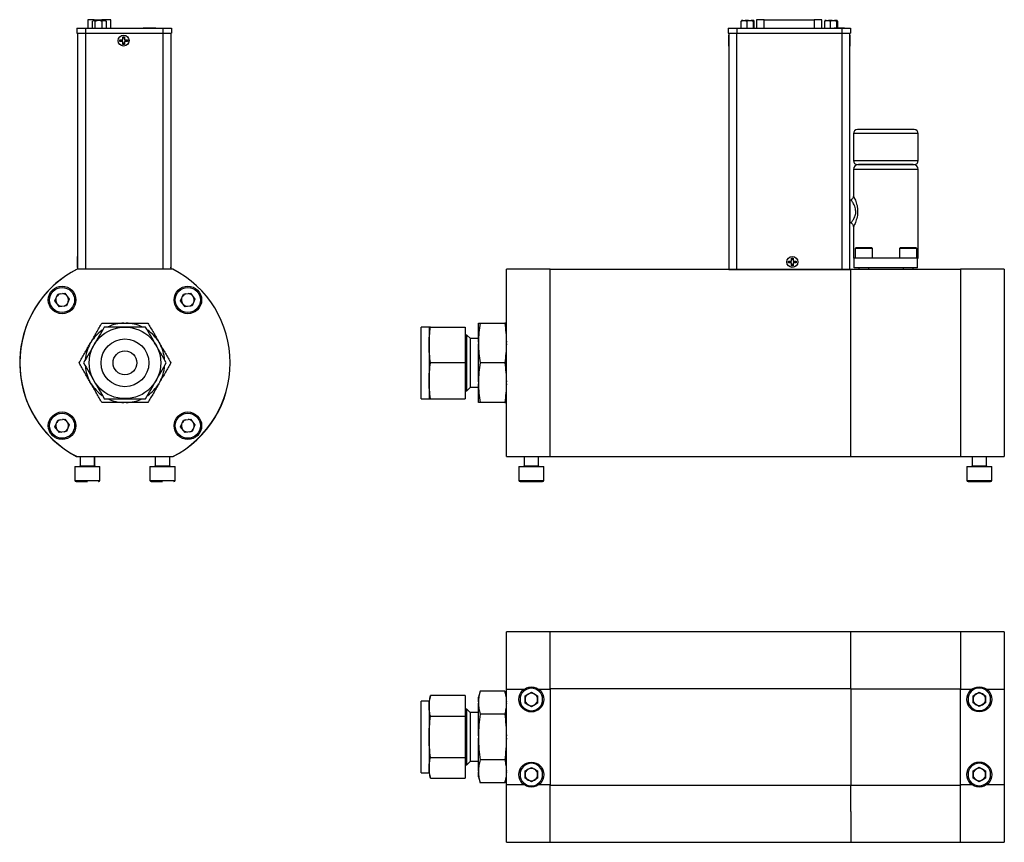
# Model space of a CAD drawing. Header units: inches. Extents: x -0.7 to 12.7, y 0 to 11.9.
# Tile 1 of 6: x -0.7 to 7, y 0 to 6.5. Entities that reach past the tile are written whole.
import ezdxf

# ---------------------------------------------------------------- set-up
doc = ezdxf.new("R2010")
doc.units = ezdxf.units.IN
doc.header["$MEASUREMENT"] = 0

msp = doc.modelspace()

# ---------------------------------------------------------------- linework, layer by layer
at = {"color": 7, "linetype": 'Continuous', "lineweight": 25}
for p, q in [((-0.1538, 6.5007), (-0.1538, 6.4354)), ((-0.1041, 6.5007), (-0.1538, 6.5007)), ((-0.1041, 6.5007), (-0.0431, 6.5007)), ((0.0276, 6.5007), (-0.0431, 6.5007)), ((0.0276, 6.4354), (0.0276, 6.5007)), ((5.1025, 6.5007), (5.1025, 6.4354)), ((5.1627, 6.5007), (5.1025, 6.5007)), ((5.1627, 6.5007), (5.5557, 6.5007)), ((5.6159, 6.5007), (5.5557, 6.5007)), ((5.6159, 6.4354), (5.6159, 6.5007)), ((-0.2393, 6.4354), (-0.2393, 6.396)), ((-0.2393, 6.4354), (-0.1724, 6.4354)), ((-0.1724, 6.4354), (-0.1724, 6.396)), ((-0.1724, 6.4354), (0.4359, 6.4354)), ((-0.1166, 6.4354), (-0.1166, 6.4889)), ((-0.1112, 6.4948), (-0.114, 6.492)), ((-0.1137, 6.4917), (-0.1106, 6.4948)), ((-0.1106, 6.4948), (-0.1112, 6.4948)), ((-0.1106, 6.4948), (-0.102, 6.4948)), ((-0.0803, 6.4948), (-0.102, 6.4948)), ((-0.0959, 6.4354), (-0.0959, 6.4889)), ((-0.0581, 6.4948), (-0.0803, 6.4948)), ((-0.0328, 6.4948), (-0.0581, 6.4948)), ((-0.0424, 6.4354), (-0.0424, 6.4889)), ((-0.0328, 6.4948), (-0.0192, 6.4948)), ((-0.015, 6.4948), (-0.0192, 6.4948)), ((-0.0122, 6.492), (-0.015, 6.4948)), ((-0.0096, 6.4889), (-0.0125, 6.4917)), ((-0.0096, 6.4889), (-0.0096, 6.4354)), ((0.2811, 6.4369), (0.2811, 6.4354)), ((0.2811, 6.4369), (0.3801, 6.4369)), ((0.3801, 6.4354), (0.3801, 6.4369)), ((0.3971, 6.4363), (0.3971, 6.4354)), ((0.4339, 6.4354), (0.4339, 6.4363)), ((0.4359, 6.4354), (0.4359, 6.396)), ((0.4359, 6.4354), (0.5028, 6.4354)), ((0.5028, 6.4354), (0.5028, 6.396)), ((4.8788, 6.4354), (4.8788, 6.396)), ((4.8788, 6.4354), (4.9458, 6.4354)), ((4.9458, 6.4354), (4.9458, 6.396)), ((4.9458, 6.4354), (5.7726, 6.4354)), ((4.9619, 6.4363), (4.9619, 6.4354)), ((4.9795, 6.4354), (4.9795, 6.4363)), ((4.9813, 6.4354), (4.9813, 6.4889)), ((4.9938, 6.4948), (4.9834, 6.4948)), ((4.9938, 6.4948), (5.0116, 6.4948)), ((5.0387, 6.4948), (5.0116, 6.4948)), ((5.0241, 6.4889), (5.0241, 6.4354)), ((5.0387, 6.4948), (5.0594, 6.4948)), ((5.0761, 6.4948), (5.0594, 6.4948)), ((5.074, 6.4889), (5.074, 6.4354)), ((5.079, 6.4948), (5.0761, 6.4948)), ((5.081, 6.4889), (5.081, 6.4354)), ((5.6373, 6.4354), (5.6373, 6.4889)), ((5.6498, 6.4948), (5.6394, 6.4948)), ((5.6498, 6.4948), (5.6676, 6.4948)), ((5.6947, 6.4948), (5.6676, 6.4948)), ((5.6801, 6.4889), (5.6801, 6.4354)), ((5.6939, 6.4369), (5.6939, 6.4354)), ((5.6939, 6.4369), (5.6945, 6.4369)), ((5.6947, 6.4948), (5.7154, 6.4948)), ((5.7116, 6.4369), (5.7929, 6.4369)), ((5.7321, 6.4948), (5.7154, 6.4948)), ((5.73, 6.4889), (5.73, 6.4369)), ((5.735, 6.4948), (5.7321, 6.4948)), ((5.737, 6.4889), (5.737, 6.4369)), ((5.7726, 6.4354), (5.7726, 6.396)), ((5.7726, 6.4354), (5.8395, 6.4354)), ((5.7929, 6.4354), (5.7929, 6.4369)), ((5.8395, 6.4354), (5.8395, 6.396)), ((-0.2393, 6.396), (-0.1724, 6.396)), ((-0.2355, 6.396), (-0.2355, 4.5412)), ((-0.1724, 6.396), (0.4359, 6.396)), ((0.1201, 6.3669), (0.1336, 6.3669)), ((0.1201, 6.3437), (0.1201, 6.3669)), ((0.1201, 6.3582), (0.1336, 6.3582)), ((0.1336, 6.3669), (0.1336, 6.3437)), ((0.4359, 6.396), (0.5028, 6.396)), ((0.499, 6.396), (0.499, 4.5412)), ((4.8788, 6.396), (4.9458, 6.396)), ((4.8827, 6.3782), (4.8807, 6.3799)), ((4.8807, 6.3799), (4.8807, 6.2939)), ((4.8827, 6.396), (4.8827, 4.5387)), ((4.9452, 6.396), (4.9452, 4.5387)), ((4.9458, 6.396), (5.7726, 6.396)), ((5.7726, 6.396), (5.8395, 6.396)), ((5.7732, 4.5387), (5.7732, 6.396)), ((5.8357, 4.5387), (5.8357, 6.396)), ((5.8377, 6.3799), (5.8357, 6.3782)), ((5.8377, 6.2939), (5.8377, 6.3799)), ((0.0969, 6.3437), (0.1201, 6.3437)), ((0.0969, 6.3302), (0.0969, 6.3437)), ((0.1201, 6.3302), (0.0969, 6.3302)), ((0.1056, 6.3302), (0.1056, 6.3437)), ((0.1201, 6.3069), (0.1201, 6.3302)), ((0.1336, 6.3156), (0.1201, 6.3156)), ((0.1336, 6.3069), (0.1201, 6.3069)), ((0.1336, 6.3437), (0.1569, 6.3437)), ((0.1569, 6.3302), (0.1336, 6.3302)), ((0.1336, 6.3302), (0.1336, 6.3069)), ((0.1482, 6.3437), (0.1482, 6.3302)), ((0.1569, 6.3437), (0.1569, 6.3302)), ((4.8807, 6.2939), (4.8827, 6.2956)), ((5.8357, 6.2956), (5.8377, 6.2939)), ((5.8627, 5.6061), (5.8627, 5.3936)), ((6.3414, 5.6373), (6.1177, 5.6373)), ((6.3727, 5.3936), (6.3727, 5.6061)), ((5.8627, 5.323), (5.8627, 5.1179)), ((6.3727, 4.6273), (6.3727, 5.323)), ((5.8433, 5.0847), (5.8381, 5.0817)), ((5.8381, 4.9079), (5.8443, 4.9044)), ((5.8627, 4.8718), (5.8627, 4.6273)), ((5.8827, 4.7093), (5.8777, 4.7043)), ((5.8777, 4.7043), (5.8777, 4.6273)), ((6.0127, 4.7043), (5.8777, 4.7043)), ((6.0077, 4.7093), (5.8827, 4.7093)), ((6.0127, 4.7043), (6.0077, 4.7093)), ((6.0127, 4.6273), (6.0127, 4.7043)), ((6.2302, 4.7093), (6.2252, 4.7043)), ((6.2252, 4.7043), (6.2252, 4.6273)), ((6.3602, 4.7043), (6.2252, 4.7043)), ((6.3552, 4.7093), (6.2302, 4.7093)), ((6.3602, 4.7043), (6.3552, 4.7093)), ((6.3602, 4.6273), (6.3602, 4.7043)), ((-0.2355, 4.639), (-0.2375, 4.6407)), ((-0.2375, 4.6407), (-0.2375, 4.5547)), ((0.501, 4.6407), (0.499, 4.639)), ((0.501, 4.5547), (0.501, 4.6407)), ((5.3528, 4.6045), (5.376, 4.6045)), ((5.3528, 4.591), (5.3528, 4.6045)), ((5.376, 4.591), (5.3528, 4.591)), ((5.3615, 4.591), (5.3615, 4.6045)), ((5.376, 4.6277), (5.3895, 4.6277)), ((5.376, 4.6045), (5.376, 4.6277)), ((5.376, 4.619), (5.3895, 4.619)), ((5.376, 4.5677), (5.376, 4.591)), ((5.3895, 4.5764), (5.376, 4.5764)), ((5.3895, 4.5677), (5.376, 4.5677)), ((5.3895, 4.6277), (5.3895, 4.6045)), ((5.3895, 4.6045), (5.4128, 4.6045)), ((5.4128, 4.591), (5.3895, 4.591)), ((5.3895, 4.591), (5.3895, 4.5677)), ((5.4041, 4.6045), (5.4041, 4.591)), ((5.4128, 4.6045), (5.4128, 4.591)), ((5.8627, 4.6273), (5.8677, 4.6273)), ((6.3677, 4.6273), (5.8677, 4.6273)), ((5.8677, 4.5523), (5.8677, 4.6273)), ((6.3677, 4.5523), (6.3677, 4.6273)), ((6.3677, 4.6273), (6.3727, 4.6273)), ((-0.2421, 4.5392), (-0.2426, 4.5392)), ((0.5142, 4.5412), (-0.2382, 4.5412)), ((-0.2375, 4.5547), (-0.2355, 4.5564)), ((0.499, 4.5564), (0.501, 4.5547)), ((0.4991, 4.5523), (0.499, 4.5523)), ((0.4991, 4.5523), (0.4991, 4.5563)), ((3.1354, 3.0687), (3.1354, 4.5412)), ((3.4799, 4.5412), (3.1354, 4.5412)), ((3.4799, 3.8047), (3.4799, 4.5412)), ((5.8421, 4.5387), (3.4799, 4.5387)), ((4.8827, 4.5387), (4.9452, 4.5387)), ((4.9452, 4.5387), (5.7732, 4.5387)), ((5.7732, 4.5387), (5.8357, 4.5387)), ((6.7043, 4.5392), (5.8421, 4.5392)), ((5.8421, 4.3893), (5.8421, 4.5392)), ((6.3677, 4.5523), (5.8677, 4.5523)), ((5.9055, 4.5523), (5.9055, 4.5392)), ((5.9849, 4.5392), (5.9849, 4.5523)), ((6.253, 4.5523), (6.253, 4.5392)), ((6.3324, 4.5392), (6.3324, 4.5523)), ((7.0488, 4.5412), (6.7043, 4.5412)), ((6.7043, 4.5412), (6.7043, 3.0687)), ((7.0488, 4.5412), (7.0488, 3.0687)), ((-0.4124, 4.2915), (-0.3907, 4.344)), ((-0.3907, 4.344), (-0.3343, 4.3515)), ((-0.3343, 4.3515), (-0.2997, 4.3064)), ((0.5756, 4.2915), (0.5973, 4.344)), ((0.5973, 4.344), (0.6537, 4.3515)), ((0.6537, 4.3515), (0.6883, 4.3064)), ((5.8421, 3.0702), (5.8421, 4.3893)), ((-0.3777, 4.2464), (-0.4124, 4.2915)), ((-0.2997, 4.3064), (-0.3214, 4.2539)), ((0.6103, 4.2464), (0.5756, 4.2915)), ((0.6883, 4.3064), (0.6666, 4.2539)), ((-0.3214, 4.2539), (-0.3777, 4.2464)), ((0.6666, 4.2539), (0.6103, 4.2464)), ((0.1296, 4.1175), (0.1464, 4.1175)), ((2.9166, 3.9685), (2.9166, 4.1175)), ((2.9296, 4.1175), (3.1225, 4.1175)), ((2.5279, 4.0862), (2.4654, 4.0862)), ((2.4654, 3.5237), (2.4654, 4.0862)), ((2.5279, 4.0862), (2.5279, 3.9456)), ((2.5395, 4.0862), (2.8104, 4.0862)), ((2.8104, 4.0862), (2.8104, 3.805)), ((-0.1369, 3.9539), (-0.1284, 3.9685)), ((0.4044, 3.9685), (0.4128, 3.9539)), ((2.8257, 4.0237), (2.8104, 4.0237)), ((2.8541, 3.9953), (2.8257, 4.0237)), ((2.8257, 3.6155), (2.8257, 4.0237)), ((2.9166, 3.9962), (2.8541, 3.9962)), ((2.8541, 3.6137), (2.8541, 3.9962)), ((2.9166, 3.9685), (2.9166, 3.9539)), ((2.9166, 3.656), (2.9166, 3.9539)), ((2.5279, 3.9456), (2.5279, 3.6643)), ((2.8104, 3.805), (2.5395, 3.805)), ((2.8104, 3.805), (2.8104, 3.5237)), ((3.1225, 3.805), (2.9296, 3.805)), ((3.4799, 3.0702), (3.4799, 3.8047)), ((-0.1284, 3.6414), (-0.1369, 3.656)), ((0.4128, 3.656), (0.4044, 3.6414)), ((2.5279, 3.6643), (2.5279, 3.5237)), ((2.9166, 3.656), (2.9166, 3.6414)), ((2.9166, 3.4925), (2.9166, 3.6414)), ((2.8104, 3.5862), (2.8257, 3.5862)), ((2.8257, 3.5862), (2.8257, 3.6155)), ((2.8257, 3.5862), (2.8541, 3.6146)), ((2.8541, 3.6137), (2.9166, 3.6137)), ((0.1464, 3.4925), (0.1296, 3.4925)), ((2.4654, 3.5237), (2.5279, 3.5237)), ((2.5395, 3.5237), (2.8104, 3.5237)), ((3.1225, 3.4925), (2.9296, 3.4925)), ((-0.4124, 3.3035), (-0.3907, 3.356)), ((-0.3907, 3.356), (-0.3343, 3.3635)), ((-0.3343, 3.3635), (-0.2997, 3.3184)), ((0.5756, 3.3035), (0.5973, 3.356)), ((0.5973, 3.356), (0.6537, 3.3635)), ((0.6537, 3.3635), (0.6883, 3.3184)), ((-0.3777, 3.2584), (-0.4124, 3.3035)), ((-0.3214, 3.2659), (-0.3777, 3.2584)), ((-0.2997, 3.3184), (-0.3214, 3.2659)), ((0.6103, 3.2584), (0.5756, 3.3035)), ((0.6666, 3.2659), (0.6103, 3.2584)), ((0.6883, 3.3184), (0.6666, 3.2659)), ((-0.2421, 3.0702), (-0.241, 3.0702)), ((-0.2382, 3.0687), (0.5142, 3.0687)), ((-0.2146, 3.0687), (-0.2146, 2.9959)), ((-0.1005, 2.9959), (-0.1005, 3.0687)), ((-0.1, 2.9959), (-0.1, 3.0687)), ((0.3759, 3.0687), (0.3759, 2.9959)), ((0.49, 2.9959), (0.49, 3.0687)), ((0.4906, 2.9959), (0.4906, 3.0687)), ((0.517, 3.0702), (0.518, 3.0702)), ((3.1354, 3.0687), (3.4799, 3.0687)), ((3.2748, 3.0687), (3.2748, 2.9959)), ((3.3889, 2.9959), (3.3889, 3.0687)), ((3.4799, 3.0687), (3.4799, 3.0702)), ((3.4799, 3.0702), (5.8421, 3.0702)), ((5.8421, 3.0707), (6.7043, 3.0707)), ((6.7043, 3.0687), (7.0488, 3.0687)), ((6.7952, 3.0687), (6.7952, 2.9959)), ((6.9093, 2.9959), (6.9093, 3.0687)), ((-0.256, 2.99), (-0.256, 2.8817)), ((-0.256, 2.99), (-0.1576, 2.99)), ((-0.1576, 2.99), (-0.0591, 2.99)), ((-0.0591, 2.8817), (-0.0591, 2.99)), ((-0.0591, 2.99), (-0.0586, 2.99)), ((-0.0586, 2.8817), (-0.0586, 2.99)), ((0.3346, 2.99), (0.3346, 2.8817)), ((0.3346, 2.99), (0.433, 2.99)), ((0.433, 2.99), (0.5314, 2.99)), ((0.5314, 2.8817), (0.5314, 2.99)), ((0.5314, 2.99), (0.532, 2.99)), ((0.532, 2.8817), (0.532, 2.99)), ((3.2335, 2.99), (3.2335, 2.8817)), ((3.2335, 2.99), (3.4303, 2.99)), ((3.4303, 2.8817), (3.4303, 2.99)), ((6.7538, 2.99), (6.7538, 2.8817)), ((6.7538, 2.99), (6.9507, 2.99)), ((6.9507, 2.8817), (6.9507, 2.99)), ((-0.2462, 2.8719), (-0.1576, 2.8719)), ((0.3444, 2.8719), (0.433, 2.8719)), ((3.4799, 1.6928), (3.1354, 1.6928)), ((3.1354, 1.2423), (3.1354, 1.6928)), ((5.8421, 1.6928), (3.4799, 1.6928)), ((3.4799, 1.2461), (3.4799, 1.6928)), ((5.8421, 1.2461), (5.8421, 1.6928)), ((6.7043, 1.6923), (5.8421, 1.6923)), ((7.0488, 1.6928), (6.7043, 1.6928)), ((6.7043, 1.6928), (6.7043, 1.2423)), ((7.0488, 1.6928), (7.0488, 1.2423)), ((3.1354, 1.2423), (3.2763, 1.2423)), ((3.1354, 0.4899), (3.1354, 1.2423)), ((3.3875, 1.2423), (3.4799, 1.2423)), ((3.4799, 1.2423), (3.4799, 1.2461)), ((3.4799, 1.2461), (5.8421, 1.2461)), ((3.4799, 1.2451), (3.4799, 1.2461)), ((3.4799, 1.2423), (3.4799, 0.4899)), ((5.8421, 1.2461), (5.8421, 0.486)), ((5.8421, 1.2456), (6.7043, 1.2456)), ((6.7043, 1.2423), (6.7959, 1.2423)), ((6.7043, 0.4899), (6.7043, 1.2423)), ((6.9087, 1.2423), (7.0488, 1.2423)), ((7.0488, 1.2423), (7.0488, 0.4899)), ((2.5395, 1.1908), (2.5279, 1.1473)), ((2.8104, 1.1908), (2.5395, 1.1908)), ((2.8104, 1.1908), (2.8104, 1.0285)), ((2.9296, 1.2269), (2.9166, 1.1787)), ((2.9166, 1.1409), (2.9166, 1.1787)), ((3.1225, 1.2269), (2.9296, 1.2269)), ((3.1354, 1.1787), (3.1225, 1.2269)), ((3.2827, 1.1895), (3.3319, 1.2179)), ((3.2827, 1.1327), (3.2827, 1.1895)), ((3.3319, 1.2179), (3.3811, 1.1895)), ((3.3811, 1.1895), (3.3811, 1.1327)), ((6.8031, 1.19), (6.8523, 1.2184)), ((6.8031, 1.1332), (6.8031, 1.19)), ((6.8523, 1.2184), (6.9015, 1.19)), ((6.9015, 1.19), (6.9015, 1.1332)), ((2.5279, 1.1473), (2.4654, 1.1473)), ((2.4654, 0.5848), (2.4654, 1.1473)), ((2.5279, 1.1473), (2.5279, 1.1096)), ((2.5279, 1.1096), (2.5279, 0.8661)), ((2.8257, 1.0848), (2.8104, 1.0848)), ((2.8541, 1.0564), (2.8257, 1.0848)), ((2.8257, 0.9754), (2.8257, 1.0848)), ((2.9166, 1.1409), (2.9166, 1.1325)), ((2.9166, 0.8745), (2.9166, 1.1325)), ((3.3319, 1.1042), (3.2827, 1.1327)), ((3.3811, 1.1327), (3.3319, 1.1042)), ((6.8523, 1.1048), (6.8031, 1.1332)), ((6.9015, 1.1332), (6.8523, 1.1048)), ((2.5395, 1.0285), (2.8104, 1.0285)), ((2.8104, 1.0285), (2.8104, 0.7037)), ((2.9166, 1.0573), (2.8541, 1.0573)), ((2.8541, 0.6748), (2.8541, 1.0573)), ((3.1225, 1.0465), (2.9296, 1.0465)), ((2.8257, 0.6473), (2.8257, 0.9754)), ((2.5279, 0.8661), (2.5279, 0.6225)), ((2.9166, 0.8745), (2.9166, 0.8577)), ((2.9166, 0.5996), (2.9166, 0.8577)), ((2.5395, 0.7037), (2.8104, 0.7037)), ((2.8104, 0.7037), (2.8104, 0.5413)), ((2.5279, 0.6225), (2.5279, 0.5848)), ((2.8104, 0.6473), (2.8257, 0.6473)), ((2.8257, 0.6473), (2.8541, 0.6757)), ((2.8541, 0.6748), (2.9166, 0.6748)), ((3.1225, 0.6856), (2.9296, 0.6856)), ((3.2827, 0.5989), (3.3319, 0.6273)), ((3.3319, 0.6273), (3.3811, 0.5989)), ((6.8031, 0.5995), (6.8523, 0.6279)), ((6.8523, 0.6279), (6.9015, 0.5995)), ((2.4654, 0.5848), (2.5279, 0.5848)), ((2.5279, 0.5848), (2.5395, 0.5413)), ((2.9166, 0.5996), (2.9166, 0.5912)), ((2.9166, 0.5535), (2.9166, 0.5912)), ((2.9166, 0.5535), (2.9296, 0.5052)), ((3.1225, 0.5052), (3.1354, 0.5535)), ((3.2827, 0.5421), (3.2827, 0.5989)), ((3.3319, 0.5137), (3.2827, 0.5421)), ((3.3811, 0.5421), (3.3319, 0.5137)), ((3.3811, 0.5989), (3.3811, 0.5421)), ((6.8031, 0.5427), (6.8031, 0.5995)), ((6.8523, 0.5142), (6.8031, 0.5427)), ((6.9015, 0.5427), (6.8523, 0.5142)), ((6.9015, 0.5995), (6.9015, 0.5427)), ((2.5395, 0.5413), (2.8104, 0.5413)), ((3.1225, 0.5052), (2.9296, 0.5052)), ((3.2755, 0.4899), (3.1354, 0.4899)), ((3.1354, 0.0393), (3.1354, 0.4899)), ((3.4799, 0.4899), (3.3883, 0.4899)), ((3.4799, 0.486), (3.4799, 0.4899)), ((3.4799, 0.486), (3.4799, 0.4871)), ((3.4799, 0.0393), (3.4799, 0.486)), ((5.8421, 0.486), (3.4799, 0.486)), ((5.8421, 0.2812), (5.8421, 0.486)), ((6.7043, 0.4855), (5.8421, 0.4855)), ((6.7966, 0.4899), (6.7043, 0.4899)), ((6.7043, 0.4899), (6.7043, 0.4855)), ((6.7043, 0.486), (6.7043, 0.4855)), ((6.7043, 0.0388), (6.7043, 0.4855)), ((7.0488, 0.4899), (6.9079, 0.4899)), ((7.0488, 0.4899), (7.0488, 0.0393)), ((5.8421, 0.2812), (5.8421, 0.0388)), ((3.1354, 0.0393), (3.4799, 0.0393)), ((3.4799, 0.0393), (5.8421, 0.0393)), ((5.8421, 0.0388), (6.7043, 0.0388)), ((6.7043, 0.0393), (7.0488, 0.0393))]:
    msp.add_line(p, q, dxfattribs=at)
at = {"color": 1, "linetype": 'Continuous', "lineweight": 25}
for p, q in [((-0.1041, 6.4948), (-0.1041, 6.5007)), ((-0.0431, 6.5007), (-0.0431, 6.4948)), ((5.1627, 6.4354), (5.1627, 6.5007)), ((5.5557, 6.5007), (5.5557, 6.4354)), ((-0.173, 6.396), (-0.173, 4.5412)), ((0.4365, 6.396), (0.4365, 4.5412)), ((6.1177, 5.6061), (5.8627, 5.6061)), ((6.3727, 5.6061), (6.1177, 5.6061)), ((5.8627, 5.3936), (6.3727, 5.3936)), ((6.3727, 5.323), (5.8627, 5.323)), ((5.8381, 4.9079), (5.8381, 5.0817)), ((-0.2146, 2.9959), (-0.1005, 2.9959)), ((-0.1005, 2.9959), (-0.1, 2.9959)), ((0.3759, 2.9959), (0.49, 2.9959)), ((0.49, 2.9959), (0.4906, 2.9959)), ((3.2748, 2.9959), (3.3889, 2.9959)), ((6.7952, 2.9959), (6.9093, 2.9959)), ((-0.256, 2.8817), (-0.1576, 2.8817)), ((-0.1576, 2.8817), (-0.0591, 2.8817)), ((-0.0591, 2.8817), (-0.0586, 2.8817)), ((0.3346, 2.8817), (0.433, 2.8817)), ((0.433, 2.8817), (0.5314, 2.8817)), ((0.5314, 2.8817), (0.532, 2.8817)), ((3.2335, 2.8817), (3.4303, 2.8817)), ((6.7538, 2.8817), (6.9507, 2.8817))]:
    msp.add_line(p, q, dxfattribs=at)
at = {"color": 7, "linetype": 'Continuous', "lineweight": 25, "flags": 128}
for points in [[(5.8381, 5.0817), (5.836, 5.0803), (5.8357, 5.08)], [(5.8357, 4.9096), (5.836, 4.9094), (5.8381, 4.9079)]]:
    msp.add_lwpolyline(points, dxfattribs=at)
at = {"color": 7, "linetype": 'Continuous', "lineweight": 25}
for centre, radius in [((0.1269, 6.3369), 0.043), ((5.3828, 4.5977), 0.043), ((-0.3562, 4.2991), 0.1083), ((-0.356, 4.299), 0.0984), ((0.6321, 4.2991), 0.1083), ((0.632, 4.299), 0.0984), ((0.138, 3.805), 0.2812), ((0.138, 3.805), 0.1875), ((0.138, 3.805), 0.0938), ((-0.3562, 3.3108), 0.1083), ((-0.356, 3.311), 0.0984), ((0.6321, 3.3108), 0.1083), ((0.632, 3.311), 0.0984), ((3.3319, 1.1611), 0.0984), ((6.8523, 1.1616), 0.0984), ((3.3319, 0.5705), 0.0984), ((6.8523, 0.5711), 0.0984)]:
    msp.add_circle(centre, radius, dxfattribs=at)
for centre, radius, start, end in [((5.8939, 5.6061), 0.0313, 90, 180), ((6.3414, 5.6061), 0.0313, 0, 90), ((5.8939, 5.3936), 0.0313, 180, 270), ((5.902, 5.323), 0.0394, 90, 180), ((6.3333, 5.323), 0.0394, 0, 90), ((6.3414, 5.3936), 0.0313, 270, 0), ((0.1374, 3.805), 0.8268, 117.36514, 225.02619), ((0.138, 3.805), 0.8268, 117.06685, 242.93315), ((0.138, 3.805), 0.8268, 297.06685, 62.93315), ((0.138, 3.805), 0.8068, 134.37003, 135.62997), ((-0.356, 4.299), 0.05, 107.4559, 147.64754), ((-0.356, 4.299), 0.05, 47.4559, 87.64754), ((0.632, 4.299), 0.05, 107.4559, 147.64754), ((0.632, 4.299), 0.05, 47.4559, 87.64754), ((0.138, 3.805), 0.8068, 44.37003, 45.62997), ((-0.356, 4.299), 0.05, 167.4559, 207.64754), ((-0.356, 4.299), 0.05, 227.4559, 267.64754), ((-0.356, 4.299), 0.05, 287.4559, 327.64754), ((-0.356, 4.299), 0.05, 347.4559, 27.64754), ((0.632, 4.299), 0.05, 167.4559, 207.64754), ((0.632, 4.299), 0.05, 227.4559, 267.64754), ((0.632, 4.299), 0.05, 287.4559, 327.64754), ((0.632, 4.299), 0.05, 347.4559, 27.64754), ((0.138, 3.805), 0.3126, 91.54224, 115.17107), ((0.138, 3.805), 0.3126, 64.97209, 88.45776), ((0.138, 3.805), 0.3126, 124.97209, 148.45776), ((0.138, 3.805), 0.3126, 31.54224, 55.17107), ((0.138, 3.805), 0.3126, 151.54224, 175.17107), ((0.138, 3.805), 0.3126, 4.97209, 28.45776), ((0.138, 3.8044), 0.8268, 179.98149, 242.63486), ((0.138, 3.8044), 0.8268, 297.36514, 0.01854), ((0.138, 3.805), 0.3126, 184.97209, 208.45776), ((0.138, 3.805), 0.3126, 331.54224, 355.17107), ((0.138, 3.805), 0.3126, 211.54224, 235.17107), ((0.138, 3.805), 0.3126, 304.97209, 328.45776), ((0.138, 3.805), 0.3126, 244.97209, 268.45776), ((0.138, 3.805), 0.3126, 271.54224, 295.17107), ((-0.356, 3.311), 0.05, 107.4559, 147.64754), ((-0.356, 3.311), 0.05, 47.4559, 87.64754), ((-0.356, 3.311), 0.05, 347.4559, 27.64754), ((0.632, 3.311), 0.05, 107.4559, 147.64754), ((0.632, 3.311), 0.05, 47.4559, 87.64754), ((0.632, 3.311), 0.05, 347.4559, 27.64754), ((-0.356, 3.311), 0.05, 167.4559, 207.64754), ((-0.356, 3.311), 0.05, 227.4559, 267.64754), ((-0.356, 3.311), 0.05, 287.4559, 327.64754), ((0.632, 3.311), 0.05, 167.4559, 207.64754), ((0.632, 3.311), 0.05, 227.4559, 267.64754), ((0.632, 3.311), 0.05, 287.4559, 327.64754), ((0.138, 3.805), 0.8068, 224.37003, 225.62997), ((0.138, 3.805), 0.8068, 314.37003, 315.62997), ((-0.2205, 2.9959), 0.00591, 270, 0), ((-0.0946, 2.9959), 0.00591, 180, 270), ((-0.0941, 2.9959), 0.00591, 180, 270), ((0.37, 2.9959), 0.00591, 270, 0), ((0.4959, 2.9959), 0.00591, 180, 270), ((0.4965, 2.9959), 0.00591, 180, 270), ((3.2689, 2.9959), 0.00591, 270, 0), ((3.3948, 2.9959), 0.00591, 180, 270), ((6.7893, 2.9959), 0.00591, 270, 0), ((6.9152, 2.9959), 0.00591, 180, 270), ((-0.2462, 2.8817), 0.00984, 180, 270), ((-0.069, 2.8817), 0.00984, 270, 0), ((-0.0684, 2.8817), 0.00984, 270, 0), ((0.3444, 2.8817), 0.00984, 180, 270), ((0.5216, 2.8817), 0.00984, 270, 0), ((0.5221, 2.8817), 0.00984, 270, 0), ((3.2433, 2.8817), 0.00984, 180, 270), ((3.4205, 2.8817), 0.00984, 270, 0), ((6.7637, 2.8817), 0.00984, 180, 270), ((6.9408, 2.8817), 0.00984, 270, 0), ((3.3319, 1.1611), 0.0492, 120, 180), ((3.3319, 1.1611), 0.0492, 180, 240), ((3.3319, 1.1611), 0.0492, 60, 120), ((3.3319, 1.1611), 0.0492, 0, 60), ((3.3319, 1.1611), 0.0492, 300, 0), ((6.8523, 1.1616), 0.0492, 120, 180), ((6.8523, 1.1616), 0.0492, 180, 240), ((6.8523, 1.1616), 0.0492, 60, 120), ((6.8523, 1.1616), 0.0492, 0, 60), ((6.8523, 1.1616), 0.0492, 300, 0), ((3.3319, 1.1611), 0.0492, 240, 300), ((6.8523, 1.1616), 0.0492, 240, 300), ((3.3319, 0.5705), 0.0492, 60, 120), ((6.8523, 0.5711), 0.0492, 60, 120), ((3.3319, 0.5705), 0.0492, 120, 180), ((3.3319, 0.5705), 0.0492, 180, 240), ((3.3319, 0.5705), 0.0492, 0, 60), ((3.3319, 0.5705), 0.0492, 300, 0), ((6.8523, 0.5711), 0.0492, 120, 180), ((6.8523, 0.5711), 0.0492, 180, 240), ((6.8523, 0.5711), 0.0492, 0, 60), ((6.8523, 0.5711), 0.0492, 300, 0), ((3.3319, 0.5705), 0.0492, 240, 300), ((6.8523, 0.5711), 0.0492, 240, 300)]:
    msp.add_arc(centre, radius, start, end, dxfattribs=at)
for points in [[(-0.102, 6.4948), (-0.0999, 6.4935), (-0.0979, 6.4914), (-0.0959, 6.4889)], [(-0.0959, 6.4889), (-0.0909, 6.4914), (-0.0858, 6.4935), (-0.0803, 6.4948)], [(-0.0581, 6.4948), (-0.0526, 6.4935), (-0.0474, 6.4914), (-0.0424, 6.4889)], [(-0.0424, 6.4889), (-0.0393, 6.4914), (-0.0362, 6.4935), (-0.0328, 6.4948)], [(-0.0192, 6.4948), (-0.0158, 6.4935), (-0.0126, 6.4914), (-0.0096, 6.4889)], [(4.9813, 6.4889), (4.9853, 6.4914), (4.9894, 6.4935), (4.9938, 6.4948)], [(4.9834, 6.4948), (4.9826, 6.4935), (4.982, 6.4914), (4.9813, 6.4889)], [(5.0116, 6.4948), (5.016, 6.4935), (5.0201, 6.4914), (5.0241, 6.4889)], [(5.0241, 6.4889), (5.0288, 6.4914), (5.0336, 6.4935), (5.0387, 6.4948)], [(5.0594, 6.4948), (5.0645, 6.4935), (5.0693, 6.4914), (5.074, 6.4889)], [(5.074, 6.4889), (5.0747, 6.4914), (5.0753, 6.4935), (5.0761, 6.4948)], [(5.079, 6.4948), (5.0797, 6.4935), (5.0804, 6.4914), (5.081, 6.4889)], [(5.6373, 6.4889), (5.6413, 6.4914), (5.6454, 6.4935), (5.6498, 6.4948)], [(5.6394, 6.4948), (5.6386, 6.4935), (5.638, 6.4914), (5.6373, 6.4889)], [(5.6676, 6.4948), (5.672, 6.4935), (5.6761, 6.4914), (5.6801, 6.4889)], [(5.6801, 6.4889), (5.6848, 6.4914), (5.6896, 6.4935), (5.6947, 6.4948)], [(5.7154, 6.4948), (5.7205, 6.4935), (5.7253, 6.4914), (5.73, 6.4889)], [(5.73, 6.4889), (5.7307, 6.4914), (5.7313, 6.4935), (5.7321, 6.4948)], [(5.735, 6.4948), (5.7357, 6.4935), (5.7364, 6.4914), (5.737, 6.4889)], [(5.9885, 5.3623), (5.9888, 5.3623), (5.989, 5.3623), (5.9893, 5.3623)], [(6.252, 5.3623), (6.2523, 5.3623), (6.2526, 5.3623), (6.253, 5.3623)]]:
    msp.add_open_spline(points, degree=3, dxfattribs=at)
for points, knots in [([(6.1177, 5.6373), (6.0583, 5.6373), (6.0014, 5.6373), (5.9175, 5.6373), (5.8939, 5.6373), (5.8939, 5.6373)], [0, 0, 0, 0, 0.5, 0.5, 1, 1, 1, 1]), ([(5.8939, 5.3623), (5.8939, 5.3623), (5.9175, 5.3623), (6.0014, 5.3623), (6.0583, 5.3623), (6.177, 5.3623), (6.2339, 5.3623), (6.3179, 5.3623), (6.3414, 5.3623), (6.3414, 5.3623)], [0, 0, 0, 0, 0.25, 0.25, 0.5, 0.5, 0.75, 0.75, 1, 1, 1, 1]), ([(6.3333, 5.3623), (6.3333, 5.3623), (6.3106, 5.3623), (6.2297, 5.3623), (6.1748, 5.3623), (6.0605, 5.3623), (6.0056, 5.3623), (5.9248, 5.3623), (5.902, 5.3623), (5.902, 5.3623)], [0, 0, 0, 0, 0.25, 0.25, 0.5, 0.5, 0.75, 0.75, 1, 1, 1, 1]), ([(5.8627, 5.1202), (5.8626, 5.1167), (5.8623, 5.1095), (5.8581, 5.0992), (5.8516, 5.0903), (5.8455, 5.0862), (5.8426, 5.0843)], [0, 0, 0, 0, 0.244212, 0.498607, 0.75383, 1, 1, 1, 1]), ([(5.8447, 4.9051), (5.8448, 4.9055), (5.845, 4.9064), (5.8508, 4.9149), (5.8597, 4.9262), (5.8681, 4.9396), (5.8766, 4.9608), (5.8812, 4.9786), (5.8816, 4.9967), (5.8787, 5.0161), (5.8731, 5.0369), (5.862, 5.0608), (5.8499, 5.0779), (5.8421, 5.0857), (5.8436, 5.084), (5.8438, 5.0838)], [0, 0, 0, 0, 0.084864, 0.190824, 0.207157, 0.326053, 0.398207, 0.454023, 0.502662, 0.562707, 0.634344, 0.716769, 0.864635, 0.979528, 1, 1, 1, 1]), ([(5.8426, 4.9054), (5.8455, 4.9034), (5.8516, 4.8994), (5.8581, 4.8904), (5.8623, 4.8802), (5.8626, 4.873), (5.8627, 4.8695)], [0, 0, 0, 0, 0.246181, 0.501407, 0.755797, 1, 1, 1, 1]), ([(-0.1284, 3.9685), (-0.114, 3.9934), (-0.0997, 4.0183), (-0.071, 4.068), (-0.0567, 4.0927), (-0.0424, 4.1175)], [0, 0, 0, 0, 0.5, 0.5, 1, 1, 1, 1]), ([(-0.0424, 4.1175), (-0.0139, 4.1175), (0.0147, 4.1175), (0.072, 4.1175), (0.1007, 4.1175), (0.1296, 4.1175)], [0, 0, 0, 0, 0.5, 0.5, 1, 1, 1, 1]), ([(0.1464, 4.1175), (0.1752, 4.1175), (0.2039, 4.1175), (0.2613, 4.1175), (0.2899, 4.1175), (0.3184, 4.1175)], [0, 0, 0, 0, 0.5, 0.5, 1, 1, 1, 1]), ([(0.3184, 4.1175), (0.3327, 4.0927), (0.347, 4.068), (0.3756, 4.0183), (0.39, 3.9934), (0.4044, 3.9685)], [0, 0, 0, 0, 0.5, 0.5, 1, 1, 1, 1]), ([(2.9296, 4.1175), (2.9257, 4.0927), (2.9226, 4.068), (2.9181, 4.0183), (2.9168, 3.9934), (2.9166, 3.9685)], [0, 0, 0, 0, 0.5, 0.5, 1, 1, 1, 1]), ([(2.9166, 4.1175), (2.9168, 4.1175), (2.9181, 4.1175), (2.9226, 4.1175), (2.9257, 4.1175), (2.9296, 4.1175)], [0, 0, 0, 0, 0.5, 0.5, 1, 1, 1, 1]), ([(3.1225, 4.1175), (3.1263, 4.0927), (3.1294, 4.068), (3.1339, 4.0183), (3.1352, 3.9934), (3.1354, 3.9685)], [0, 0, 0, 0, 0.5, 0.5, 1, 1, 1, 1]), ([(3.1354, 4.1175), (3.1352, 4.1175), (3.1339, 4.1175), (3.1294, 4.1175), (3.1263, 4.1175), (3.1225, 4.1175)], [0, 0, 0, 0, 0.5, 0.5, 1, 1, 1, 1]), ([(-0.0244, 4.0862), (-0.0379, 4.0629), (-0.0514, 4.0395), (-0.0784, 3.9926), (-0.092, 3.9691), (-0.1056, 3.9456)], [0, 0, 0, 0, 0.5, 0.5, 1, 1, 1, 1]), ([(0.138, 4.0862), (0.1108, 4.0862), (0.0836, 4.0862), (0.0295, 4.0862), (0.0025, 4.0862), (-0.0244, 4.0862)], [0, 0, 0, 0, 0.5, 0.5, 1, 1, 1, 1]), ([(0.3004, 4.0862), (0.2734, 4.0862), (0.2464, 4.0862), (0.1923, 4.0862), (0.1652, 4.0862), (0.138, 4.0862)], [0, 0, 0, 0, 0.5, 0.5, 1, 1, 1, 1]), ([(0.3815, 3.9456), (0.3679, 3.9691), (0.3544, 3.9926), (0.3273, 4.0395), (0.3138, 4.0629), (0.3004, 4.0862)], [0, 0, 0, 0, 0.5, 0.5, 1, 1, 1, 1]), ([(2.5279, 3.9456), (2.5279, 3.9691), (2.529, 3.9926), (2.533, 4.0395), (2.5359, 4.0629), (2.5395, 4.0862)], [0, 0, 0, 0, 0.5, 0.5, 1, 1, 1, 1]), ([(2.5395, 4.0862), (2.5359, 4.0862), (2.533, 4.0862), (2.529, 4.0862), (2.5279, 4.0862), (2.5279, 4.0862)], [0, 0, 0, 0, 0.5, 0.5, 1, 1, 1, 1]), ([(-0.2229, 3.805), (-0.2086, 3.8297), (-0.1943, 3.8544), (-0.1656, 3.9041), (-0.1513, 3.929), (-0.1369, 3.9539)], [0, 0, 0, 0, 0.5, 0.5, 1, 1, 1, 1]), ([(0.4128, 3.9539), (0.4272, 3.929), (0.4416, 3.9041), (0.4703, 3.8544), (0.4846, 3.8297), (0.4988, 3.805)], [0, 0, 0, 0, 0.5, 0.5, 1, 1, 1, 1]), ([(2.9166, 3.9539), (2.9168, 3.929), (2.9181, 3.9041), (2.9226, 3.8544), (2.9257, 3.8297), (2.9296, 3.805)], [0, 0, 0, 0, 0.5, 0.5, 1, 1, 1, 1]), ([(3.1354, 3.9539), (3.1352, 3.929), (3.1339, 3.9041), (3.1294, 3.8544), (3.1263, 3.8297), (3.1225, 3.805)], [0, 0, 0, 0, 0.5, 0.5, 1, 1, 1, 1]), ([(-0.1056, 3.9456), (-0.1192, 3.922), (-0.1328, 3.8985), (-0.1598, 3.8517), (-0.1733, 3.8283), (-0.1868, 3.805)], [0, 0, 0, 0, 0.5, 0.5, 1, 1, 1, 1]), ([(0.4627, 3.805), (0.4493, 3.8283), (0.4358, 3.8517), (0.4087, 3.8985), (0.3951, 3.922), (0.3815, 3.9456)], [0, 0, 0, 0, 0.5, 0.5, 1, 1, 1, 1]), ([(2.5395, 3.805), (2.5359, 3.8283), (2.533, 3.8517), (2.529, 3.8985), (2.5279, 3.922), (2.5279, 3.9456)], [0, 0, 0, 0, 0.5, 0.5, 1, 1, 1, 1]), ([(-0.1369, 3.656), (-0.1513, 3.6809), (-0.1656, 3.7058), (-0.1943, 3.7555), (-0.2086, 3.7802), (-0.2229, 3.805)], [0, 0, 0, 0, 0.5, 0.5, 1, 1, 1, 1]), ([(-0.1868, 3.805), (-0.1733, 3.7816), (-0.1598, 3.7582), (-0.1328, 3.7114), (-0.1192, 3.6879), (-0.1056, 3.6643)], [0, 0, 0, 0, 0.5, 0.5, 1, 1, 1, 1]), ([(0.3815, 3.6643), (0.3951, 3.6879), (0.4087, 3.7114), (0.4358, 3.7582), (0.4493, 3.7816), (0.4627, 3.805)], [0, 0, 0, 0, 0.5, 0.5, 1, 1, 1, 1]), ([(0.4988, 3.805), (0.4846, 3.7802), (0.4703, 3.7555), (0.4416, 3.7058), (0.4272, 3.6809), (0.4128, 3.656)], [0, 0, 0, 0, 0.5, 0.5, 1, 1, 1, 1]), ([(2.5279, 3.6643), (2.5279, 3.6879), (2.529, 3.7114), (2.533, 3.7582), (2.5359, 3.7816), (2.5395, 3.805)], [0, 0, 0, 0, 0.5, 0.5, 1, 1, 1, 1]), ([(2.9296, 3.805), (2.9257, 3.7802), (2.9226, 3.7555), (2.9181, 3.7058), (2.9168, 3.6809), (2.9166, 3.656)], [0, 0, 0, 0, 0.5, 0.5, 1, 1, 1, 1]), ([(3.1225, 3.805), (3.1263, 3.7802), (3.1294, 3.7555), (3.1339, 3.7058), (3.1352, 3.6809), (3.1354, 3.656)], [0, 0, 0, 0, 0.5, 0.5, 1, 1, 1, 1]), ([(-0.0424, 3.4925), (-0.0567, 3.5172), (-0.071, 3.5419), (-0.0997, 3.5916), (-0.114, 3.6165), (-0.1284, 3.6414)], [0, 0, 0, 0, 0.5, 0.5, 1, 1, 1, 1]), ([(-0.1056, 3.6643), (-0.092, 3.6408), (-0.0784, 3.6173), (-0.0514, 3.5704), (-0.0379, 3.547), (-0.0244, 3.5237)], [0, 0, 0, 0, 0.5, 0.5, 1, 1, 1, 1]), ([(0.3004, 3.5237), (0.3138, 3.547), (0.3273, 3.5704), (0.3544, 3.6173), (0.3679, 3.6408), (0.3815, 3.6643)], [0, 0, 0, 0, 0.5, 0.5, 1, 1, 1, 1]), ([(0.4044, 3.6414), (0.39, 3.6165), (0.3756, 3.5916), (0.347, 3.5419), (0.3327, 3.5172), (0.3184, 3.4925)], [0, 0, 0, 0, 0.5, 0.5, 1, 1, 1, 1]), ([(2.5395, 3.5237), (2.5359, 3.547), (2.533, 3.5704), (2.529, 3.6173), (2.5279, 3.6408), (2.5279, 3.6643)], [0, 0, 0, 0, 0.5, 0.5, 1, 1, 1, 1]), ([(2.9166, 3.6414), (2.9168, 3.6165), (2.9181, 3.5916), (2.9226, 3.5419), (2.9257, 3.5172), (2.9296, 3.4925)], [0, 0, 0, 0, 0.5, 0.5, 1, 1, 1, 1]), ([(3.1354, 3.6414), (3.1352, 3.6165), (3.1339, 3.5916), (3.1294, 3.5419), (3.1263, 3.5172), (3.1225, 3.4925)], [0, 0, 0, 0, 0.5, 0.5, 1, 1, 1, 1]), ([(0.1296, 3.4925), (0.1007, 3.4925), (0.072, 3.4925), (0.0147, 3.4925), (-0.0139, 3.4925), (-0.0424, 3.4925)], [0, 0, 0, 0, 0.5, 0.5, 1, 1, 1, 1]), ([(-0.0244, 3.5237), (0.0025, 3.5237), (0.0295, 3.5237), (0.0836, 3.5237), (0.1108, 3.5237), (0.138, 3.5237)], [0, 0, 0, 0, 0.5, 0.5, 1, 1, 1, 1]), ([(0.138, 3.5237), (0.1652, 3.5237), (0.1923, 3.5237), (0.2464, 3.5237), (0.2734, 3.5237), (0.3004, 3.5237)], [0, 0, 0, 0, 0.5, 0.5, 1, 1, 1, 1]), ([(0.3184, 3.4925), (0.2899, 3.4925), (0.2613, 3.4925), (0.2039, 3.4925), (0.1752, 3.4925), (0.1464, 3.4925)], [0, 0, 0, 0, 0.5, 0.5, 1, 1, 1, 1]), ([(2.5279, 3.5237), (2.5279, 3.5237), (2.529, 3.5237), (2.533, 3.5237), (2.5359, 3.5237), (2.5395, 3.5237)], [0, 0, 0, 0, 0.5, 0.5, 1, 1, 1, 1]), ([(2.9296, 3.4925), (2.9257, 3.4925), (2.9226, 3.4925), (2.9181, 3.4925), (2.9168, 3.4925), (2.9166, 3.4925)], [0, 0, 0, 0, 0.5, 0.5, 1, 1, 1, 1]), ([(3.1225, 3.4925), (3.1263, 3.4925), (3.1294, 3.4925), (3.1339, 3.4925), (3.1352, 3.4925), (3.1354, 3.4925)], [0, 0, 0, 0, 0.5, 0.5, 1, 1, 1, 1]), ([(3.2433, 2.8719), (3.2433, 2.8719), (3.283, 2.8719), (3.3808, 2.8719), (3.4205, 2.8719), (3.4205, 2.8719)], [0, 0, 0, 0, 0.5, 0.5, 1, 1, 1, 1]), ([(6.7637, 2.8719), (6.7637, 2.8719), (6.8034, 2.8719), (6.9012, 2.8719), (6.9408, 2.8719), (6.9408, 2.8719)], [0, 0, 0, 0, 0.5, 0.5, 1, 1, 1, 1]), ([(3.2433, 1.1611), (3.2433, 1.1846), (3.2526, 1.2071), (3.2859, 1.2403), (3.3084, 1.2497), (3.3554, 1.2497), (3.3779, 1.2403), (3.4111, 1.2071), (3.4205, 1.1846), (3.4205, 1.1376), (3.4111, 1.115), (3.3779, 1.0818), (3.3554, 1.0725), (3.3084, 1.0725), (3.2859, 1.0818), (3.2526, 1.115), (3.2433, 1.1376), (3.2433, 1.1611)], [0, 0, 0, 0, 0.125, 0.125, 0.25, 0.25, 0.375, 0.375, 0.5, 0.5, 0.625, 0.625, 0.75, 0.75, 0.875, 0.875, 1, 1, 1, 1]), ([(6.7637, 1.1616), (6.7637, 1.1851), (6.773, 1.2076), (6.8062, 1.2409), (6.8288, 1.2502), (6.8758, 1.2502), (6.8983, 1.2409), (6.9315, 1.2076), (6.9408, 1.1851), (6.9408, 1.1381), (6.9315, 1.1156), (6.8983, 1.0824), (6.8758, 1.073), (6.8288, 1.073), (6.8062, 1.0824), (6.773, 1.1156), (6.7637, 1.1381), (6.7637, 1.1616)], [0, 0, 0, 0, 0.125, 0.125, 0.25, 0.25, 0.375, 0.375, 0.5, 0.5, 0.625, 0.625, 0.75, 0.75, 0.875, 0.875, 1, 1, 1, 1]), ([(2.5279, 1.1096), (2.5279, 1.1232), (2.529, 1.1368), (2.533, 1.1639), (2.5359, 1.1774), (2.5395, 1.1908)], [0, 0, 0, 0, 0.5, 0.5, 1, 1, 1, 1]), ([(2.9296, 1.2269), (2.9257, 1.2126), (2.9226, 1.1983), (2.9181, 1.1697), (2.9168, 1.1553), (2.9166, 1.1409)], [0, 0, 0, 0, 0.5, 0.5, 1, 1, 1, 1]), ([(3.1225, 1.2269), (3.1263, 1.2126), (3.1294, 1.1983), (3.1339, 1.1697), (3.1352, 1.1553), (3.1354, 1.1409)], [0, 0, 0, 0, 0.5, 0.5, 1, 1, 1, 1]), ([(2.5395, 1.0285), (2.5359, 1.0419), (2.533, 1.0554), (2.529, 1.0825), (2.5279, 1.096), (2.5279, 1.1096)], [0, 0, 0, 0, 0.5, 0.5, 1, 1, 1, 1]), ([(2.9166, 1.1325), (2.9168, 1.1181), (2.9181, 1.1037), (2.9226, 1.0751), (2.9257, 1.0608), (2.9296, 1.0465)], [0, 0, 0, 0, 0.5, 0.5, 1, 1, 1, 1]), ([(3.1354, 1.1325), (3.1352, 1.1181), (3.1339, 1.1037), (3.1294, 1.0751), (3.1263, 1.0608), (3.1225, 1.0465)], [0, 0, 0, 0, 0.5, 0.5, 1, 1, 1, 1]), ([(2.5279, 0.8661), (2.5279, 0.8933), (2.529, 0.9204), (2.533, 0.9745), (2.5359, 1.0015), (2.5395, 1.0285)], [0, 0, 0, 0, 0.5, 0.5, 1, 1, 1, 1]), ([(2.9296, 1.0465), (2.9257, 1.018), (2.9226, 0.9894), (2.9181, 0.932), (2.9168, 0.9033), (2.9166, 0.8745)], [0, 0, 0, 0, 0.5, 0.5, 1, 1, 1, 1]), ([(3.1225, 1.0465), (3.1263, 1.018), (3.1294, 0.9894), (3.1339, 0.932), (3.1352, 0.9033), (3.1354, 0.8745)], [0, 0, 0, 0, 0.5, 0.5, 1, 1, 1, 1]), ([(2.5395, 0.7037), (2.5359, 0.7306), (2.533, 0.7576), (2.529, 0.8117), (2.5279, 0.8389), (2.5279, 0.8661)], [0, 0, 0, 0, 0.5, 0.5, 1, 1, 1, 1]), ([(2.9166, 0.8577), (2.9168, 0.8288), (2.9181, 0.8001), (2.9226, 0.7428), (2.9257, 0.7142), (2.9296, 0.6856)], [0, 0, 0, 0, 0.5, 0.5, 1, 1, 1, 1]), ([(3.1354, 0.8577), (3.1352, 0.8288), (3.1339, 0.8001), (3.1294, 0.7428), (3.1263, 0.7142), (3.1225, 0.6856)], [0, 0, 0, 0, 0.5, 0.5, 1, 1, 1, 1]), ([(2.5279, 0.6225), (2.5279, 0.6361), (2.529, 0.6497), (2.533, 0.6767), (2.5359, 0.6902), (2.5395, 0.7037)], [0, 0, 0, 0, 0.5, 0.5, 1, 1, 1, 1]), ([(2.5395, 0.5413), (2.5359, 0.5548), (2.533, 0.5683), (2.529, 0.5953), (2.5279, 0.6089), (2.5279, 0.6225)], [0, 0, 0, 0, 0.5, 0.5, 1, 1, 1, 1]), ([(2.9296, 0.6856), (2.9257, 0.6714), (2.9226, 0.6571), (2.9181, 0.6284), (2.9168, 0.6141), (2.9166, 0.5996)], [0, 0, 0, 0, 0.5, 0.5, 1, 1, 1, 1]), ([(3.1225, 0.6856), (3.1263, 0.6714), (3.1294, 0.6571), (3.1339, 0.6284), (3.1352, 0.6141), (3.1354, 0.5996)], [0, 0, 0, 0, 0.5, 0.5, 1, 1, 1, 1]), ([(3.2433, 0.5705), (3.2433, 0.594), (3.2526, 0.6165), (3.2859, 0.6498), (3.3084, 0.6591), (3.3554, 0.6591), (3.3779, 0.6498), (3.4111, 0.6165), (3.4205, 0.594), (3.4205, 0.547), (3.4111, 0.5245), (3.3779, 0.4913), (3.3554, 0.4819), (3.3084, 0.4819), (3.2859, 0.4913), (3.2526, 0.5245), (3.2433, 0.547), (3.2433, 0.5705)], [0, 0, 0, 0, 0.125, 0.125, 0.25, 0.25, 0.375, 0.375, 0.5, 0.5, 0.625, 0.625, 0.75, 0.75, 0.875, 0.875, 1, 1, 1, 1]), ([(6.7637, 0.5711), (6.7637, 0.5946), (6.773, 0.6171), (6.8062, 0.6503), (6.8288, 0.6597), (6.8758, 0.6597), (6.8983, 0.6503), (6.9315, 0.6171), (6.9408, 0.5946), (6.9408, 0.5476), (6.9315, 0.525), (6.8983, 0.4918), (6.8758, 0.4825), (6.8288, 0.4825), (6.8062, 0.4918), (6.773, 0.525), (6.7637, 0.5476), (6.7637, 0.5711)], [0, 0, 0, 0, 0.125, 0.125, 0.25, 0.25, 0.375, 0.375, 0.5, 0.5, 0.625, 0.625, 0.75, 0.75, 0.875, 0.875, 1, 1, 1, 1]), ([(2.9166, 0.5912), (2.9168, 0.5768), (2.9181, 0.5625), (2.9226, 0.5338), (2.9257, 0.5195), (2.9296, 0.5052)], [0, 0, 0, 0, 0.5, 0.5, 1, 1, 1, 1]), ([(3.1354, 0.5912), (3.1352, 0.5768), (3.1339, 0.5625), (3.1294, 0.5338), (3.1263, 0.5195), (3.1225, 0.5052)], [0, 0, 0, 0, 0.5, 0.5, 1, 1, 1, 1])]:
    msp.add_open_spline(points, degree=3, knots=knots, dxfattribs=at)
at = {"color": 1, "linetype": 'Continuous', "lineweight": 25}
msp.add_open_spline([(5.8629, 5.1179), (5.863, 5.1179), (5.8631, 5.1178), (5.8675, 5.1084), (5.8781, 5.0849), (5.8901, 5.0491), (5.8958, 5.0156), (5.8968, 4.9889), (5.8943, 4.9628), (5.8873, 4.9307), (5.8774, 4.9039), (5.8691, 4.8847), (5.8646, 4.8754), (5.8625, 4.871), (5.8629, 4.8717), (5.8629, 4.8718)], degree=3, knots=[0, 0, 0, 0, 0.049734, 0.115811, 0.24826, 0.38105, 0.448505, 0.514027, 0.580479, 0.646927, 0.7802, 0.847483, 0.913504, 0.980044, 1, 1, 1, 1], dxfattribs=at)

doc.saveas('drawing.dxf')
